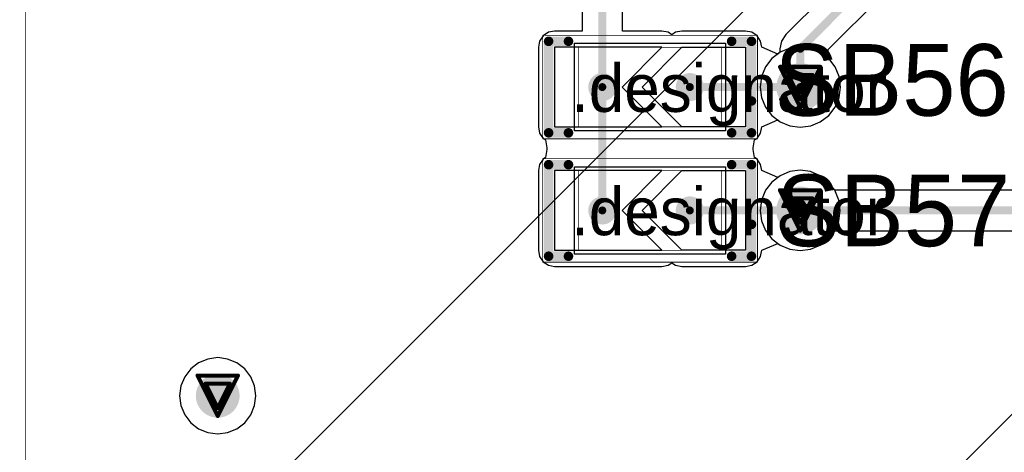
# Model space of a CAD drawing. Header units: millimetres. Extents: x 138 to 555, y 26 to 334.
# Tile 236 of 256: x 175.75 to 188.12, y 200.19 to 205.63. Entities that reach past the tile are written whole.
import ezdxf

# ---------------------------------------------------------------- set-up
doc = ezdxf.new("R2010")
doc.units = ezdxf.units.MM
for name, color, linetype in [('BottomLayer', 5, 'Continuous'), ('DrillDrawing', 1, 'Continuous'), ('Mechanical20', 56, 'Continuous'), ('Mechanical27', 56, 'Continuous'), ('MidLayer1', 16, 'Continuous'), ('MidLayer2', 76, 'Continuous'), ('MidLayer3', 90, 'Continuous'), ('MidLayer4', 156, 'Continuous'), ('MultiLayer', 9, 'Continuous'), ('TopLayer', 1, 'Continuous'), ('TopOverlay', 2, 'Continuous'), ('TopPaste', 8, 'Continuous'), ('TopSolder', 216, 'Continuous'), ('ViaHoleLayer', 16, 'Continuous')]:
    doc.layers.add(name, color=color, linetype=linetype)

# ---------------------------------------------------------------- blocks, each defined once
blk = doc.blocks.new('CON_DB9_MALE_TYCO_3_1634580_2_517')
at = {"layer": 'Mechanical20', "const_width": 0.01}
blk.add_lwpolyline([(15.7, 10.8), (-15.7, 10.8)], dxfattribs=at)
blk = doc.blocks.new('SOLDER_BRIDGE_R0603_0R_626')
at = {"layer": 'Mechanical20', "const_width": 0.01}
for points in [[(-0.2, 0.65), (-1.35, 0.65)], [(-1.35, 0.65), (-1.35, -0.65)], [(1.35, 0.65), (-0.2, 0.65)], [(1.35, 0.65), (1.35, -0.65)], [(1.35, -0.65), (-1.35, -0.65)]]:
    blk.add_lwpolyline(points, dxfattribs=at)
at = {"layer": 'Mechanical20', "const_width": 0.005}
for points in [[(-1.352, 0.65, 1), (-1.348, 0.65, 1)], [(-1.352, 0.65, 1), (-1.348, 0.65, 1)], [(-0.202, 0.65, 1), (-0.198, 0.65, 1)], [(-0.202, 0.65, 1), (-0.198, 0.65, 1)], [(1.348, 0.65, 1), (1.352, 0.65, 1)], [(1.348, 0.65, 1), (1.352, 0.65, 1)], [(-1.352, -0.65, 1), (-1.348, -0.65, 1)], [(-1.352, -0.65, 1), (-1.348, -0.65, 1)], [(1.348, -0.65, 1), (1.352, -0.65, 1)], [(1.348, -0.65, 1), (1.352, -0.65, 1)]]:
    blk.add_lwpolyline(points, format="xyb", close=True, dxfattribs=at)
at = {"layer": 'Mechanical27', "const_width": 0.01}
for points in [[(-0.9, 0.5), (-0.9, -0.5)], [(0.9, 0.5), (-0.9, 0.5)], [(0.9, 0.5), (0.9, -0.5)], [(0.9, -0.5), (-0.9, -0.5)]]:
    blk.add_lwpolyline(points, dxfattribs=at)
at = {"layer": 'Mechanical27', "const_width": 0.005}
for points in [[(-0.903, 0.5, 1), (-0.898, 0.5, 1)], [(-0.903, 0.5, 1), (-0.898, 0.5, 1)], [(0.898, 0.5, 1), (0.903, 0.5, 1)], [(0.898, 0.5, 1), (0.903, 0.5, 1)], [(-0.903, -0.5, 1), (-0.898, -0.5, 1)], [(-0.903, -0.5, 1), (-0.898, -0.5, 1)], [(0.898, -0.5, 1), (0.903, -0.5, 1)], [(0.898, -0.5, 1), (0.903, -0.5, 1)]]:
    blk.add_lwpolyline(points, format="xyb", close=True, dxfattribs=at)
at = {"layer": 'TopLayer'}
for p, q in [((-1.2, -0.5), (-1.2, 0.5)), ((-1.2, 0.5), (-0.4, 0.5)), ((-0.4, 0.5), (0.1, 0)), ((-0.15, 0.5), (-0.15, 0.5)), ((-0.15, 0.5), (0.35, 0)), ((1.2, 0.5), (-0.15, 0.5)), ((1.2, -0.5), (1.2, 0.5)), ((0.1, 0), (-0.4, -0.5)), ((0.35, 0), (-0.15, -0.5)), ((-1.2, -0.5), (-1.2, -0.5)), ((-0.4, -0.5), (-1.2, -0.5)), ((-0.15, -0.5), (1.2, -0.5))]:
    blk.add_line(p, q, dxfattribs=at)
at = {"layer": 'TopLayer', "const_width": 0.127}
for points in [[(-0.563, 0, 1), (-0.436, 0, 1)], [(0.536, 0, 1), (0.663, 0, 1)]]:
    blk.add_lwpolyline(points, format="xyb", close=True, dxfattribs=at)
at = {"layer": 'TopOverlay', "const_width": 0.12}
for points in [[(-1.025, 0.575), (-1.275, 0.575)], [(-1.275, 0.575), (-1.275, 0.175)], [(1.275, 0.575), (1.025, 0.575)], [(1.275, 0.575), (1.275, -0.575)], [(-1.275, 0.175), (-1.275, -0.575)], [(-1.025, -0.575), (-1.275, -0.575)], [(1.275, -0.575), (1.025, -0.575)]]:
    blk.add_lwpolyline(points, dxfattribs=at)
at = {"layer": 'TopOverlay', "const_width": 0.06}
for points in [[(-1.305, 0.575, 1), (-1.245, 0.575, 1)], [(-1.305, 0.575, 1), (-1.245, 0.575, 1)], [(-1.055, 0.575, 1), (-0.995, 0.575, 1)], [(0.995, 0.575, 1), (1.055, 0.575, 1)], [(1.245, 0.575, 1), (1.305, 0.575, 1)], [(1.245, 0.575, 1), (1.305, 0.575, 1)], [(-1.305, 0.175, 1), (-1.245, 0.175, 1)], [(-1.305, 0.175, 1), (-1.245, 0.175, 1)], [(-1.305, -0.575, 1), (-1.245, -0.575, 1)], [(-1.305, -0.575, 1), (-1.245, -0.575, 1)], [(-1.055, -0.575, 1), (-0.995, -0.575, 1)], [(0.995, -0.575, 1), (1.055, -0.575, 1)], [(1.245, -0.575, 1), (1.305, -0.575, 1)], [(1.245, -0.575, 1), (1.305, -0.575, 1)]]:
    blk.add_lwpolyline(points, format="xyb", close=True, dxfattribs=at)
at = {"layer": 'TopPaste', "const_width": 0.127}
for points in [[(-0.563, 0, 1), (-0.436, 0, 1)], [(0.536, 0, 1), (0.663, 0, 1)]]:
    blk.add_lwpolyline(points, format="xyb", close=True, dxfattribs=at)
at = {"layer": 'TopSolder'}
for p, q in [((-0.95, 0.55), (-0.95, 0.55)), ((-0.95, 0.55), (0.95, 0.55)), ((-0.95, -0.55), (-0.95, 0.55)), ((0.95, 0.55), (0.95, -0.55)), ((0.95, -0.55), (-0.95, -0.55))]:
    blk.add_line(p, q, dxfattribs=at)
at = {"layer": 'TopSolder', "const_width": 0.177}
for points in [[(-0.588, 0, 1), (-0.412, 0, 1)], [(0.512, 0, 1), (0.688, 0, 1)]]:
    blk.add_lwpolyline(points, format="xyb", close=True, dxfattribs=at)
blk = doc.blocks.new('SOLDER_BRIDGE_R0603_0R_627')
at = {"layer": 'Mechanical20', "const_width": 0.01}
for points in [[(-0.2, 0.65), (-1.35, 0.65)], [(-1.35, 0.65), (-1.35, -0.65)], [(1.35, 0.65), (-0.2, 0.65)], [(1.35, 0.65), (1.35, -0.65)], [(1.35, -0.65), (-1.35, -0.65)]]:
    blk.add_lwpolyline(points, dxfattribs=at)
at = {"layer": 'Mechanical20', "const_width": 0.005}
for points in [[(-1.352, 0.65, 1), (-1.348, 0.65, 1)], [(-1.352, 0.65, 1), (-1.348, 0.65, 1)], [(-0.202, 0.65, 1), (-0.198, 0.65, 1)], [(-0.202, 0.65, 1), (-0.198, 0.65, 1)], [(1.348, 0.65, 1), (1.352, 0.65, 1)], [(1.348, 0.65, 1), (1.352, 0.65, 1)], [(-1.352, -0.65, 1), (-1.348, -0.65, 1)], [(-1.352, -0.65, 1), (-1.348, -0.65, 1)], [(1.348, -0.65, 1), (1.352, -0.65, 1)], [(1.348, -0.65, 1), (1.352, -0.65, 1)]]:
    blk.add_lwpolyline(points, format="xyb", close=True, dxfattribs=at)
at = {"layer": 'Mechanical27', "const_width": 0.01}
for points in [[(-0.9, 0.5), (-0.9, -0.5)], [(0.9, 0.5), (-0.9, 0.5)], [(0.9, 0.5), (0.9, -0.5)], [(0.9, -0.5), (-0.9, -0.5)]]:
    blk.add_lwpolyline(points, dxfattribs=at)
at = {"layer": 'Mechanical27', "const_width": 0.005}
for points in [[(-0.903, 0.5, 1), (-0.898, 0.5, 1)], [(-0.903, 0.5, 1), (-0.898, 0.5, 1)], [(0.898, 0.5, 1), (0.903, 0.5, 1)], [(0.898, 0.5, 1), (0.903, 0.5, 1)], [(-0.903, -0.5, 1), (-0.898, -0.5, 1)], [(-0.903, -0.5, 1), (-0.898, -0.5, 1)], [(0.898, -0.5, 1), (0.903, -0.5, 1)], [(0.898, -0.5, 1), (0.903, -0.5, 1)]]:
    blk.add_lwpolyline(points, format="xyb", close=True, dxfattribs=at)
at = {"layer": 'TopLayer'}
for p, q in [((-1.2, -0.5), (-1.2, 0.5)), ((-1.2, 0.5), (-0.4, 0.5)), ((-0.4, 0.5), (0.1, 0)), ((-0.15, 0.5), (-0.15, 0.5)), ((-0.15, 0.5), (0.35, 0)), ((1.2, 0.5), (-0.15, 0.5)), ((1.2, -0.5), (1.2, 0.5)), ((0.1, 0), (-0.4, -0.5)), ((0.35, 0), (-0.15, -0.5)), ((-1.2, -0.5), (-1.2, -0.5)), ((-0.4, -0.5), (-1.2, -0.5)), ((-0.15, -0.5), (1.2, -0.5))]:
    blk.add_line(p, q, dxfattribs=at)
at = {"layer": 'TopLayer', "const_width": 0.127}
for points in [[(-0.563, 0, 1), (-0.436, 0, 1)], [(0.536, 0, 1), (0.663, 0, 1)]]:
    blk.add_lwpolyline(points, format="xyb", close=True, dxfattribs=at)
at = {"layer": 'TopOverlay', "const_width": 0.12}
for points in [[(-1.025, 0.575), (-1.275, 0.575)], [(-1.275, 0.575), (-1.275, 0.175)], [(1.275, 0.575), (1.025, 0.575)], [(1.275, 0.575), (1.275, -0.575)], [(-1.275, 0.175), (-1.275, -0.575)], [(-1.025, -0.575), (-1.275, -0.575)], [(1.275, -0.575), (1.025, -0.575)]]:
    blk.add_lwpolyline(points, dxfattribs=at)
at = {"layer": 'TopOverlay', "const_width": 0.06}
for points in [[(-1.305, 0.575, 1), (-1.245, 0.575, 1)], [(-1.305, 0.575, 1), (-1.245, 0.575, 1)], [(-1.055, 0.575, 1), (-0.995, 0.575, 1)], [(0.995, 0.575, 1), (1.055, 0.575, 1)], [(1.245, 0.575, 1), (1.305, 0.575, 1)], [(1.245, 0.575, 1), (1.305, 0.575, 1)], [(-1.305, 0.175, 1), (-1.245, 0.175, 1)], [(-1.305, 0.175, 1), (-1.245, 0.175, 1)], [(-1.305, -0.575, 1), (-1.245, -0.575, 1)], [(-1.305, -0.575, 1), (-1.245, -0.575, 1)], [(-1.055, -0.575, 1), (-0.995, -0.575, 1)], [(0.995, -0.575, 1), (1.055, -0.575, 1)], [(1.245, -0.575, 1), (1.305, -0.575, 1)], [(1.245, -0.575, 1), (1.305, -0.575, 1)]]:
    blk.add_lwpolyline(points, format="xyb", close=True, dxfattribs=at)
at = {"layer": 'TopPaste', "const_width": 0.127}
for points in [[(-0.563, 0, 1), (-0.436, 0, 1)], [(0.536, 0, 1), (0.663, 0, 1)]]:
    blk.add_lwpolyline(points, format="xyb", close=True, dxfattribs=at)
at = {"layer": 'TopSolder'}
for p, q in [((-0.95, 0.55), (-0.95, 0.55)), ((-0.95, 0.55), (0.95, 0.55)), ((-0.95, -0.55), (-0.95, 0.55)), ((0.95, 0.55), (0.95, -0.55)), ((0.95, -0.55), (-0.95, -0.55))]:
    blk.add_line(p, q, dxfattribs=at)
at = {"layer": 'TopSolder', "const_width": 0.177}
for points in [[(-0.588, 0, 1), (-0.412, 0, 1)], [(0.512, 0, 1), (0.688, 0, 1)]]:
    blk.add_lwpolyline(points, format="xyb", close=True, dxfattribs=at)

msp = doc.modelspace()

# ---------------------------------------------------------------- linework, layer by layer
at = {"layer": 'BottomLayer'}
for p, q in [((192.35, 212.415), (185.378, 205.443)), ((185.907, 205.252), (192.636, 211.98)), ((185.378, 205.443), (185.323, 205.36)), ((185.323, 205.36), (185.303, 205.263)), ((185.303, 205.217), (185.202, 205.139)), ((185.303, 205.263), (185.303, 205.217)), ((185.915, 205.139), (185.907, 205.252)), ((185.202, 205.139), (185.121, 205.035)), ((185.995, 205.035), (185.915, 205.139)), ((185.121, 205.035), (185.071, 204.913)), ((186.045, 204.913), (185.995, 205.035)), ((185.071, 204.913), (185.054, 204.782)), ((186.062, 204.782), (186.045, 204.913)), ((185.054, 204.782), (185.071, 204.652)), ((186.045, 204.652), (186.062, 204.782)), ((185.071, 204.652), (185.121, 204.53)), ((185.995, 204.53), (186.045, 204.652)), ((185.121, 204.53), (185.202, 204.426)), ((185.202, 204.426), (185.306, 204.346)), ((185.81, 204.346), (185.915, 204.426)), ((185.915, 204.426), (185.995, 204.53)), ((185.306, 204.346), (185.428, 204.295)), ((185.689, 204.295), (185.81, 204.346)), ((185.428, 204.295), (185.558, 204.278)), ((185.558, 204.278), (185.689, 204.295)), ((185.425, 203.72), (185.304, 203.669)), ((185.556, 203.737), (185.425, 203.72)), ((185.686, 203.72), (185.556, 203.737)), ((185.808, 203.669), (185.686, 203.72)), ((185.199, 203.589), (185.119, 203.485)), ((185.304, 203.669), (185.199, 203.589)), ((185.913, 203.589), (185.808, 203.669)), ((185.991, 203.487), (185.913, 203.589)), ((185.119, 203.485), (185.069, 203.363)), ((205.219, 203.487), (185.991, 203.487)), ((185.069, 203.363), (185.052, 203.232)), ((185.052, 203.232), (185.069, 203.102)), ((185.069, 203.102), (185.119, 202.98)), ((185.119, 202.98), (185.199, 202.876)), ((185.913, 202.876), (185.991, 202.977)), ((185.991, 202.977), (205.39, 202.977)), ((185.199, 202.876), (185.304, 202.796)), ((185.808, 202.796), (185.913, 202.876)), ((185.304, 202.796), (185.425, 202.745)), ((185.425, 202.745), (185.556, 202.728)), ((185.556, 202.728), (185.686, 202.745)), ((185.686, 202.745), (185.808, 202.796))]:
    msp.add_line(p, q, dxfattribs=at)
at = {"layer": 'BottomLayer', "const_width": 0.1}
for points in [[(185.558, 205.263), (192.53, 212.235)], [(185.558, 204.782), (185.558, 205.263)], [(185.556, 203.232), (205.495, 203.232)]]:
    msp.add_lwpolyline(points, dxfattribs=at)
at = {"layer": 'BottomLayer'}
for points, const_width in [([(185.533, 205.263, 1), (185.583, 205.263, 1)], 0.05), ([(185.533, 205.263, 1), (185.583, 205.263, 1)], 0.05), ([(185.408, 204.782, 1), (185.708, 204.782, 1)], 0.3), ([(185.533, 204.782, 1), (185.583, 204.782, 1)], 0.05), ([(185.406, 203.232, 1), (185.706, 203.232, 1)], 0.3), ([(185.531, 203.232, 1), (185.581, 203.232, 1)], 0.05), ([(178.099, 200.904, 1), (178.374, 200.904, 1)], 0.275)]:
    msp.add_lwpolyline(points, format="xyb", close=True, dxfattribs=dict(at, const_width=const_width))
at = {"layer": 'DrillDrawing', "const_width": 0.0508}
for points in [[(185.304, 205.036), (185.812, 205.036)], [(185.304, 205.036), (185.558, 204.528)], [(185.558, 204.528), (185.812, 205.036)], [(185.406, 204.935), (185.711, 204.935)], [(185.406, 204.935), (185.558, 204.63)], [(185.558, 204.63), (185.711, 204.935)], [(185.302, 203.486), (185.81, 203.486)], [(185.302, 203.486), (185.556, 202.978)], [(185.556, 202.978), (185.81, 203.486)], [(185.404, 203.385), (185.708, 203.385)], [(185.404, 203.385), (185.556, 203.08)], [(185.556, 203.08), (185.708, 203.385)], [(177.983, 201.158), (178.491, 201.158)], [(177.983, 201.158), (178.237, 200.65)], [(178.237, 200.65), (178.491, 201.158)], [(178.084, 201.056), (178.389, 201.056)], [(178.084, 201.056), (178.237, 200.751)], [(178.237, 200.751), (178.389, 201.056)]]:
    msp.add_lwpolyline(points, dxfattribs=at)
at = {"layer": 'DrillDrawing', "const_width": 0.0254}
for points in [[(185.291, 205.036, 1), (185.317, 205.036, 1)], [(185.291, 205.036, 1), (185.317, 205.036, 1)], [(185.799, 205.036, 1), (185.825, 205.036, 1)], [(185.799, 205.036, 1), (185.825, 205.036, 1)], [(185.393, 204.935, 1), (185.418, 204.935, 1)], [(185.393, 204.935, 1), (185.418, 204.935, 1)], [(185.698, 204.935, 1), (185.723, 204.935, 1)], [(185.698, 204.935, 1), (185.723, 204.935, 1)], [(185.545, 204.63, 1), (185.571, 204.63, 1)], [(185.545, 204.63, 1), (185.571, 204.63, 1)], [(185.545, 204.528, 1), (185.571, 204.528, 1)], [(185.545, 204.528, 1), (185.571, 204.528, 1)], [(185.289, 203.486, 1), (185.315, 203.486, 1)], [(185.289, 203.486, 1), (185.315, 203.486, 1)], [(185.797, 203.486, 1), (185.823, 203.486, 1)], [(185.797, 203.486, 1), (185.823, 203.486, 1)], [(185.391, 203.385, 1), (185.416, 203.385, 1)], [(185.391, 203.385, 1), (185.416, 203.385, 1)], [(185.696, 203.385, 1), (185.721, 203.385, 1)], [(185.696, 203.385, 1), (185.721, 203.385, 1)], [(185.543, 203.08, 1), (185.569, 203.08, 1)], [(185.543, 203.08, 1), (185.569, 203.08, 1)], [(185.543, 202.978, 1), (185.569, 202.978, 1)], [(185.543, 202.978, 1), (185.569, 202.978, 1)], [(177.97, 201.158, 1), (177.996, 201.158, 1)], [(177.97, 201.158, 1), (177.996, 201.158, 1)], [(178.478, 201.158, 1), (178.504, 201.158, 1)], [(178.478, 201.158, 1), (178.504, 201.158, 1)], [(178.072, 201.056, 1), (178.097, 201.056, 1)], [(178.072, 201.056, 1), (178.097, 201.056, 1)], [(178.377, 201.056, 1), (178.402, 201.056, 1)], [(178.377, 201.056, 1), (178.402, 201.056, 1)], [(178.224, 200.751, 1), (178.25, 200.751, 1)], [(178.224, 200.751, 1), (178.25, 200.751, 1)], [(178.224, 200.65, 1), (178.25, 200.65, 1)], [(178.224, 200.65, 1), (178.25, 200.65, 1)]]:
    msp.add_lwpolyline(points, format="xyb", close=True, dxfattribs=at)
at = {"layer": 'MidLayer1'}
for p, q in [((205.376, 217.83), (172.8, 185.254)), ((169.448, 190.34), (188.812, 209.703)), ((185.306, 205.219), (185.202, 205.139)), ((185.428, 205.27), (185.306, 205.219)), ((185.558, 205.287), (185.428, 205.27)), ((185.689, 205.27), (185.558, 205.287)), ((185.81, 205.219), (185.689, 205.27)), ((185.915, 205.139), (185.81, 205.219)), ((185.202, 205.139), (185.121, 205.035)), ((185.995, 205.035), (185.915, 205.139)), ((185.121, 205.035), (185.071, 204.913)), ((186.045, 204.913), (185.995, 205.035)), ((185.071, 204.913), (185.054, 204.782)), ((186.062, 204.782), (186.045, 204.913)), ((185.054, 204.782), (185.071, 204.652)), ((186.045, 204.652), (186.062, 204.782)), ((185.071, 204.652), (185.121, 204.53)), ((185.995, 204.53), (186.045, 204.652)), ((185.121, 204.53), (185.202, 204.426)), ((185.202, 204.426), (185.306, 204.346)), ((185.81, 204.346), (185.915, 204.426)), ((185.915, 204.426), (185.995, 204.53)), ((185.306, 204.346), (185.428, 204.295)), ((185.689, 204.295), (185.81, 204.346)), ((185.428, 204.295), (185.558, 204.278)), ((185.558, 204.278), (185.689, 204.295)), ((185.425, 203.72), (185.304, 203.669)), ((185.556, 203.737), (185.425, 203.72)), ((185.686, 203.72), (185.556, 203.737)), ((185.808, 203.669), (185.686, 203.72)), ((185.199, 203.589), (185.119, 203.485)), ((185.304, 203.669), (185.199, 203.589)), ((185.913, 203.589), (185.808, 203.669)), ((185.993, 203.485), (185.913, 203.589)), ((185.119, 203.485), (185.069, 203.363)), ((186.043, 203.363), (185.993, 203.485)), ((185.069, 203.363), (185.052, 203.232)), ((186.06, 203.232), (186.043, 203.363)), ((185.052, 203.232), (185.069, 203.102)), ((186.043, 203.102), (186.06, 203.232)), ((185.069, 203.102), (185.119, 202.98)), ((185.993, 202.98), (186.043, 203.102)), ((185.119, 202.98), (185.199, 202.876)), ((185.913, 202.876), (185.993, 202.98)), ((185.199, 202.876), (185.304, 202.796)), ((185.808, 202.796), (185.913, 202.876)), ((185.304, 202.796), (185.425, 202.745)), ((185.425, 202.745), (185.556, 202.728)), ((185.556, 202.728), (185.686, 202.745)), ((185.686, 202.745), (185.808, 202.796))]:
    msp.add_line(p, q, dxfattribs=at)
for points, const_width in [([(185.408, 204.782, 1), (185.708, 204.782, 1)], 0.3), ([(185.406, 203.232, 1), (185.706, 203.232, 1)], 0.3), ([(178.099, 200.904, 1), (178.374, 200.904, 1)], 0.275)]:
    msp.add_lwpolyline(points, format="xyb", close=True, dxfattribs=dict(at, const_width=const_width))
at = {"layer": 'MidLayer2'}
for p, q in [((185.306, 205.219), (185.202, 205.139)), ((185.428, 205.27), (185.306, 205.219)), ((185.558, 205.287), (185.428, 205.27)), ((185.689, 205.27), (185.558, 205.287)), ((185.81, 205.219), (185.689, 205.27)), ((185.915, 205.139), (185.81, 205.219)), ((185.202, 205.139), (185.121, 205.035)), ((185.995, 205.035), (185.915, 205.139)), ((185.121, 205.035), (185.071, 204.913)), ((186.045, 204.913), (185.995, 205.035)), ((185.071, 204.913), (185.054, 204.782)), ((186.062, 204.782), (186.045, 204.913)), ((185.054, 204.782), (185.071, 204.652)), ((186.045, 204.652), (186.062, 204.782)), ((185.071, 204.652), (185.121, 204.53)), ((185.995, 204.53), (186.045, 204.652)), ((185.121, 204.53), (185.202, 204.426)), ((185.202, 204.426), (185.306, 204.346)), ((185.81, 204.346), (185.915, 204.426)), ((185.915, 204.426), (185.995, 204.53)), ((185.306, 204.346), (185.428, 204.295)), ((185.689, 204.295), (185.81, 204.346)), ((185.428, 204.295), (185.558, 204.278)), ((185.558, 204.278), (185.689, 204.295)), ((185.425, 203.72), (185.304, 203.669)), ((185.556, 203.737), (185.425, 203.72)), ((185.686, 203.72), (185.556, 203.737)), ((185.808, 203.669), (185.686, 203.72)), ((185.199, 203.589), (185.119, 203.485)), ((185.304, 203.669), (185.199, 203.589)), ((185.913, 203.589), (185.808, 203.669)), ((185.993, 203.485), (185.913, 203.589)), ((185.119, 203.485), (185.069, 203.363)), ((186.043, 203.363), (185.993, 203.485)), ((185.069, 203.363), (185.052, 203.232)), ((186.06, 203.232), (186.043, 203.363)), ((185.052, 203.232), (185.069, 203.102)), ((186.043, 203.102), (186.06, 203.232)), ((185.069, 203.102), (185.119, 202.98)), ((185.993, 202.98), (186.043, 203.102)), ((185.119, 202.98), (185.199, 202.876)), ((185.913, 202.876), (185.993, 202.98)), ((185.199, 202.876), (185.304, 202.796)), ((185.808, 202.796), (185.913, 202.876)), ((185.304, 202.796), (185.425, 202.745)), ((185.425, 202.745), (185.556, 202.728)), ((185.556, 202.728), (185.686, 202.745)), ((185.686, 202.745), (185.808, 202.796))]:
    msp.add_line(p, q, dxfattribs=at)
for points, const_width in [([(185.408, 204.782, 1), (185.708, 204.782, 1)], 0.3), ([(185.406, 203.232, 1), (185.706, 203.232, 1)], 0.3), ([(178.099, 200.904, 1), (178.374, 200.904, 1)], 0.275)]:
    msp.add_lwpolyline(points, format="xyb", close=True, dxfattribs=dict(at, const_width=const_width))
at = {"layer": 'MidLayer3'}
for p, q in [((185.306, 205.219), (185.202, 205.139)), ((185.428, 205.27), (185.306, 205.219)), ((185.558, 205.287), (185.428, 205.27)), ((185.689, 205.27), (185.558, 205.287)), ((185.81, 205.219), (185.689, 205.27)), ((185.915, 205.139), (185.81, 205.219)), ((185.202, 205.139), (185.121, 205.035)), ((185.995, 205.035), (185.915, 205.139)), ((185.121, 205.035), (185.071, 204.913)), ((186.045, 204.913), (185.995, 205.035)), ((185.071, 204.913), (185.054, 204.782)), ((186.062, 204.782), (186.045, 204.913)), ((185.054, 204.782), (185.071, 204.652)), ((186.045, 204.652), (186.062, 204.782)), ((185.071, 204.652), (185.121, 204.53)), ((185.995, 204.53), (186.045, 204.652)), ((185.121, 204.53), (185.202, 204.426)), ((185.202, 204.426), (185.306, 204.346)), ((185.81, 204.346), (185.915, 204.426)), ((185.915, 204.426), (185.995, 204.53)), ((185.306, 204.346), (185.428, 204.295)), ((185.689, 204.295), (185.81, 204.346)), ((185.428, 204.295), (185.558, 204.278)), ((185.558, 204.278), (185.689, 204.295)), ((185.425, 203.72), (185.304, 203.669)), ((185.556, 203.737), (185.425, 203.72)), ((185.686, 203.72), (185.556, 203.737)), ((185.808, 203.669), (185.686, 203.72)), ((185.199, 203.589), (185.119, 203.485)), ((185.304, 203.669), (185.199, 203.589)), ((185.913, 203.589), (185.808, 203.669)), ((185.993, 203.485), (185.913, 203.589)), ((185.119, 203.485), (185.069, 203.363)), ((186.043, 203.363), (185.993, 203.485)), ((185.069, 203.363), (185.052, 203.232)), ((186.06, 203.232), (186.043, 203.363)), ((185.052, 203.232), (185.069, 203.102)), ((186.043, 203.102), (186.06, 203.232)), ((185.069, 203.102), (185.119, 202.98)), ((185.993, 202.98), (186.043, 203.102)), ((185.119, 202.98), (185.199, 202.876)), ((185.913, 202.876), (185.993, 202.98)), ((185.199, 202.876), (185.304, 202.796)), ((185.808, 202.796), (185.913, 202.876)), ((185.304, 202.796), (185.425, 202.745)), ((185.425, 202.745), (185.556, 202.728)), ((185.556, 202.728), (185.686, 202.745)), ((185.686, 202.745), (185.808, 202.796))]:
    msp.add_line(p, q, dxfattribs=at)
for points, const_width in [([(185.408, 204.782, 1), (185.708, 204.782, 1)], 0.3), ([(185.406, 203.232, 1), (185.706, 203.232, 1)], 0.3), ([(178.099, 200.904, 1), (178.374, 200.904, 1)], 0.275)]:
    msp.add_lwpolyline(points, format="xyb", close=True, dxfattribs=dict(at, const_width=const_width))
at = {"layer": 'MidLayer4'}
for p, q in [((185.306, 205.219), (185.202, 205.139)), ((185.428, 205.27), (185.306, 205.219)), ((185.558, 205.287), (185.428, 205.27)), ((185.689, 205.27), (185.558, 205.287)), ((185.81, 205.219), (185.689, 205.27)), ((185.915, 205.139), (185.81, 205.219)), ((185.202, 205.139), (185.121, 205.035)), ((185.995, 205.035), (185.915, 205.139)), ((185.121, 205.035), (185.071, 204.913)), ((186.045, 204.913), (185.995, 205.035)), ((185.071, 204.913), (185.054, 204.782)), ((186.062, 204.782), (186.045, 204.913)), ((185.054, 204.782), (185.071, 204.652)), ((186.045, 204.652), (186.062, 204.782)), ((185.071, 204.652), (185.121, 204.53)), ((185.995, 204.53), (186.045, 204.652)), ((185.121, 204.53), (185.202, 204.426)), ((185.202, 204.426), (185.306, 204.346)), ((185.81, 204.346), (185.915, 204.426)), ((185.915, 204.426), (185.995, 204.53)), ((185.306, 204.346), (185.428, 204.295)), ((185.689, 204.295), (185.81, 204.346)), ((185.428, 204.295), (185.558, 204.278)), ((185.558, 204.278), (185.689, 204.295)), ((185.425, 203.72), (185.304, 203.669)), ((185.556, 203.737), (185.425, 203.72)), ((185.686, 203.72), (185.556, 203.737)), ((185.808, 203.669), (185.686, 203.72)), ((185.199, 203.589), (185.119, 203.485)), ((185.304, 203.669), (185.199, 203.589)), ((185.913, 203.589), (185.808, 203.669)), ((185.993, 203.485), (185.913, 203.589)), ((185.119, 203.485), (185.069, 203.363)), ((186.043, 203.363), (185.993, 203.485)), ((185.069, 203.363), (185.052, 203.232)), ((186.06, 203.232), (186.043, 203.363)), ((185.052, 203.232), (185.069, 203.102)), ((186.043, 203.102), (186.06, 203.232)), ((185.069, 203.102), (185.119, 202.98)), ((185.993, 202.98), (186.043, 203.102)), ((185.119, 202.98), (185.199, 202.876)), ((185.913, 202.876), (185.993, 202.98)), ((185.199, 202.876), (185.304, 202.796)), ((185.808, 202.796), (185.913, 202.876)), ((185.304, 202.796), (185.425, 202.745)), ((185.425, 202.745), (185.556, 202.728)), ((185.556, 202.728), (185.686, 202.745)), ((185.686, 202.745), (185.808, 202.796)), ((178.113, 201.366), (177.997, 201.318)), ((178.237, 201.383), (178.113, 201.366)), ((178.361, 201.366), (178.237, 201.383)), ((178.476, 201.318), (178.361, 201.366)), ((177.898, 201.242), (177.822, 201.143)), ((177.997, 201.318), (177.898, 201.242)), ((178.576, 201.242), (178.476, 201.318)), ((178.652, 201.143), (178.576, 201.242)), ((177.822, 201.143), (177.774, 201.028)), ((178.7, 201.028), (178.652, 201.143)), ((177.774, 201.028), (177.758, 200.904)), ((178.716, 200.904), (178.7, 201.028)), ((177.758, 200.904), (177.774, 200.78)), ((178.7, 200.78), (178.716, 200.904)), ((177.774, 200.78), (177.822, 200.664)), ((178.652, 200.664), (178.7, 200.78)), ((177.822, 200.664), (177.898, 200.565)), ((178.576, 200.565), (178.652, 200.664)), ((177.898, 200.565), (177.997, 200.489)), ((177.997, 200.489), (178.113, 200.441)), ((178.361, 200.441), (178.476, 200.489)), ((178.476, 200.489), (178.576, 200.565)), ((178.113, 200.441), (178.237, 200.424)), ((178.237, 200.424), (178.361, 200.441))]:
    msp.add_line(p, q, dxfattribs=at)
for points, const_width in [([(185.408, 204.782, 1), (185.708, 204.782, 1)], 0.3), ([(185.406, 203.232, 1), (185.706, 203.232, 1)], 0.3), ([(178.099, 200.904, 1), (178.374, 200.904, 1)], 0.275)]:
    msp.add_lwpolyline(points, format="xyb", close=True, dxfattribs=dict(at, const_width=const_width))
at = {"layer": 'MultiLayer'}
for points, const_width in [([(185.408, 204.782, 1), (185.708, 204.782, 1)], 0.3), ([(185.406, 203.232, 1), (185.706, 203.232, 1)], 0.3), ([(178.099, 200.904, 1), (178.374, 200.904, 1)], 0.275)]:
    msp.add_lwpolyline(points, format="xyb", close=True, dxfattribs=dict(at, const_width=const_width))
at = {"layer": 'TopLayer'}
for p, q in [((183.325, 205.486), (183.325, 206.972)), ((182.816, 206.866), (182.816, 205.486)), ((182.326, 205.427), (182.282, 205.36)), ((182.392, 205.471), (182.326, 205.427)), ((182.47, 205.486), (182.392, 205.471)), ((182.816, 205.486), (182.47, 205.486)), ((183.82, 205.486), (183.325, 205.486)), ((183.898, 205.471), (183.82, 205.486)), ((183.945, 205.439), (183.898, 205.471)), ((183.992, 205.471), (183.945, 205.439)), ((184.07, 205.486), (183.992, 205.471)), ((184.87, 205.486), (184.07, 205.486)), ((184.07, 205.486), (184.07, 205.486)), ((184.948, 205.471), (184.87, 205.486)), ((185.015, 205.427), (184.948, 205.471)), ((185.059, 205.36), (185.015, 205.427)), ((182.282, 205.36), (182.267, 205.282)), ((185.074, 205.282), (185.059, 205.36)), ((182.267, 205.282), (182.267, 204.282)), ((185.274, 205.195), (185.074, 205.282)), ((185.306, 205.219), (185.274, 205.195)), ((185.428, 205.27), (185.306, 205.219)), ((185.558, 205.287), (185.428, 205.27)), ((185.689, 205.27), (185.558, 205.287)), ((185.81, 205.219), (185.689, 205.27)), ((185.915, 205.139), (185.81, 205.219)), ((185.995, 205.035), (185.915, 205.139)), ((186.045, 204.913), (185.995, 205.035)), ((186.062, 204.782), (186.045, 204.913)), ((186.045, 204.652), (186.062, 204.782)), ((185.995, 204.53), (186.045, 204.652)), ((185.81, 204.346), (185.915, 204.426)), ((185.915, 204.426), (185.995, 204.53)), ((185.074, 204.282), (185.274, 204.37)), ((185.274, 204.37), (185.306, 204.346)), ((185.306, 204.346), (185.428, 204.295)), ((185.689, 204.295), (185.81, 204.346)), ((182.267, 204.282), (182.282, 204.204)), ((182.282, 204.204), (182.326, 204.138)), ((185.015, 204.138), (185.059, 204.204)), ((185.059, 204.204), (185.074, 204.282)), ((185.428, 204.295), (185.558, 204.278)), ((185.558, 204.278), (185.689, 204.295)), ((182.326, 204.138), (182.357, 204.118)), ((182.357, 204.118), (182.375, 204.018)), ((184.966, 204.018), (184.984, 204.118)), ((184.984, 204.118), (185.015, 204.138)), ((182.375, 203.997), (182.357, 203.897)), ((182.375, 204.018), (182.375, 203.997)), ((184.966, 203.997), (184.966, 204.018)), ((184.984, 203.897), (184.966, 203.997)), ((182.282, 203.81), (182.267, 203.732)), ((182.326, 203.877), (182.282, 203.81)), ((182.357, 203.897), (182.326, 203.877)), ((185.015, 203.877), (184.984, 203.897)), ((185.059, 203.81), (185.015, 203.877)), ((185.074, 203.732), (185.059, 203.81)), ((182.267, 203.732), (182.267, 202.732)), ((185.274, 203.647), (185.074, 203.732)), ((185.425, 203.72), (185.304, 203.669)), ((185.556, 203.737), (185.425, 203.72)), ((185.686, 203.72), (185.556, 203.737)), ((185.808, 203.669), (185.686, 203.72)), ((185.304, 203.669), (185.274, 203.647)), ((185.913, 203.589), (185.808, 203.669)), ((185.993, 203.485), (185.913, 203.589)), ((186.043, 203.363), (185.993, 203.485)), ((186.06, 203.232), (186.043, 203.363)), ((186.043, 203.102), (186.06, 203.232)), ((185.993, 202.98), (186.043, 203.102)), ((185.913, 202.876), (185.993, 202.98)), ((185.074, 202.732), (185.274, 202.818)), ((185.274, 202.818), (185.304, 202.796)), ((185.808, 202.796), (185.913, 202.876)), ((182.267, 202.732), (182.282, 202.654)), ((185.059, 202.654), (185.074, 202.732)), ((185.304, 202.796), (185.425, 202.745)), ((185.425, 202.745), (185.556, 202.728)), ((185.556, 202.728), (185.686, 202.745)), ((185.686, 202.745), (185.808, 202.796)), ((182.282, 202.654), (182.326, 202.588)), ((182.326, 202.588), (182.392, 202.544)), ((183.898, 202.544), (183.945, 202.575)), ((183.945, 202.575), (183.992, 202.544)), ((184.948, 202.544), (185.015, 202.588)), ((185.015, 202.588), (185.059, 202.654)), ((182.392, 202.544), (182.47, 202.528)), ((182.47, 202.528), (183.82, 202.528)), ((183.82, 202.528), (183.898, 202.544)), ((183.82, 202.528), (183.82, 202.528)), ((183.992, 202.544), (184.07, 202.528)), ((184.07, 202.528), (184.87, 202.528)), ((184.87, 202.528), (184.948, 202.544))]:
    msp.add_line(p, q, dxfattribs=at)
at = {"layer": 'TopLayer', "const_width": 0.1}
for points in [[(183.07, 204.782), (183.07, 206.972)], [(183.07, 203.232), (183.07, 204.782)], [(184.17, 204.782), (185.558, 204.782)], [(184.17, 203.232), (185.556, 203.232)]]:
    msp.add_lwpolyline(points, dxfattribs=at)
at = {"layer": 'TopLayer'}
for points, const_width in [([(185.408, 204.782, 1), (185.708, 204.782, 1)], 0.3), ([(183.045, 204.782, 1), (183.095, 204.782, 1)], 0.05), ([(183.045, 204.782, 1), (183.095, 204.782, 1)], 0.05), ([(184.145, 204.782, 1), (184.195, 204.782, 1)], 0.05), ([(185.533, 204.782, 1), (185.583, 204.782, 1)], 0.05), ([(185.406, 203.232, 1), (185.706, 203.232, 1)], 0.3), ([(183.045, 203.232, 1), (183.095, 203.232, 1)], 0.05), ([(184.145, 203.232, 1), (184.195, 203.232, 1)], 0.05), ([(185.531, 203.232, 1), (185.581, 203.232, 1)], 0.05), ([(178.099, 200.904, 1), (178.374, 200.904, 1)], 0.275)]:
    msp.add_lwpolyline(points, format="xyb", close=True, dxfattribs=dict(at, const_width=const_width))
at = {"layer": 'ViaHoleLayer', "const_width": 0.15}
for points in [[(185.483, 204.782, 1), (185.633, 204.782, 1)], [(185.481, 203.232, 1), (185.631, 203.232, 1)], [(178.162, 200.904, 1), (178.312, 200.904, 1)]]:
    msp.add_lwpolyline(points, format="xyb", close=True, dxfattribs=at)

# ---------------------------------------------------------------- block references
for name, p, rotation in [('CON_DB9_MALE_TYCO_3_1634580_2_517', (165.02, 209.507), 270), ('SOLDER_BRIDGE_R0603_0R_627', (183.67, 204.782), 180), ('SOLDER_BRIDGE_R0603_0R_626', (183.67, 203.232), 180)]:
    msp.add_blockref(name, p, dxfattribs=dict(rotation=rotation))

# ---------------------------------------------------------------- texts
at = {"layer": 'Mechanical27'}
for p in [(182.677, 204.47), (182.677, 202.921)]:
    msp.add_text('.designator', height=0.6, dxfattribs=at).set_placement(p)
at = {"layer": 'TopOverlay'}
for s, p in [('SB56', (185.234, 204.422)), ('SB57', (185.253, 202.783))]:
    msp.add_text(s, height=0.9, dxfattribs=at).set_placement(p)

doc.saveas('drawing.dxf')
